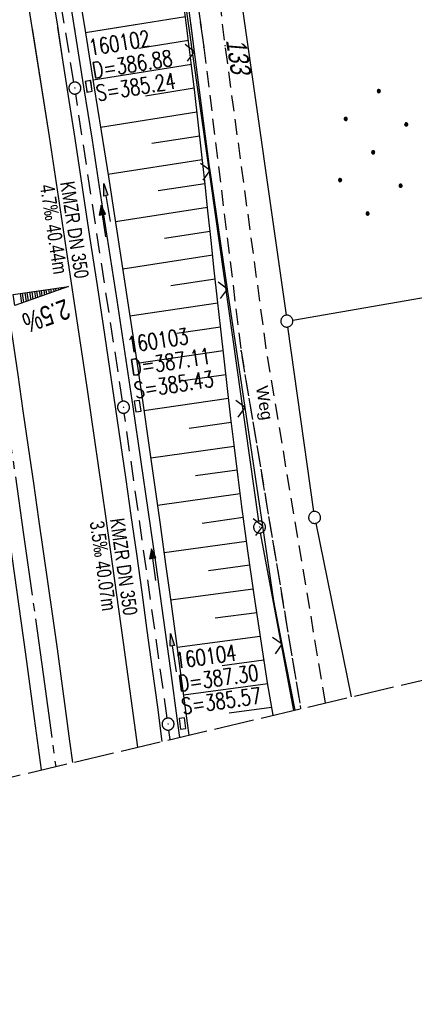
# Model space of a CAD drawing. Extents: x 510974 to 511465, y 465323 to 466289.
# Tile 4 of 43: x 511308 to 511357, y 465323 to 465446. Entities that reach past the tile are written whole.
import ezdxf

# ---------------------------------------------------------------- set-up
doc = ezdxf.new("R2010")
doc.units = 0
doc.header["$LTSCALE"] = 10
doc.header["$MEASUREMENT"] = 0
for name, pattern in [('ACHSE', [5.5, 4, -0.5, 0.5, -0.5]), ('AUSGEZOGEN', [0]), ('LT00', [0]), ('LT11', [0.3, 0.2, -0.1]), ('LT14', [0.6, 0.5, -0.1]), ('STRICHLINIE2', [0.375, 0.25, -0.125])]:
    doc.linetypes.add(name, pattern=pattern)
doc.layers.get('0').update_dxf_attribs({"linetype": 'LT00'})
for name, color, linetype in [('--EK_FBR', 1, 'LT00'), ('--EK_Halt-Pfeil', 4, 'LT00'), ('--EK_Haltung', 7, 'STRICHLINIE2'), ('--EK_Haltung-Text', 140, 'LT00'), ('--EK_Schacht-Text', 5, 'LT00'), ('--EL_DFK_AB_L', 21, 'LT00'), ('--EL_DFK_AB_P', 7, 'LT00'), ('--EL_Halt-Pfeil', 4, 'LT00'), ('--EL_Haltung', 182, 'STRICHLINIE2'), ('--EL_Haltung-Text', 182, 'LT00'), ('-AX-093', 35, 'ACHSE'), ('-QUE-20O', 11, 'LT00'), ('DFK_AB_L', 21, 'LT00'), ('DFK_AB_P', 7, 'LT00'), ('DFK_FLUR_NR', 250, 'LT00'), ('DFK_GZPKT', 250, 'LT00'), ('DFK_KATASTER', 250, 'LT00'), ('DFK_NUTZUNG', 250, 'LT00'), ('FELDWEG_TEXT', 1, 'Continuous'), ('PFEIL', 140, 'AUSGEZOGEN'), ('V102_AFBR_BAB', 250, 'LT00'), ('V102_BOESCH', 250, 'LT00'), ('V102_BOSCHUNG', 250, 'LT00'), ('V102_FELDWEG', 250, 'LT11'), ('V102_GRABEN', 250, 'LT00'), ('V102_KA_PRUF', 182, 'LT00'), ('V102_LD_MARK', 250, 'LT00'), ('V102_SINKK', 182, 'LT00'), ('V102_ZAUN', 40, 'LT00'), ('V103_AFBR_BAB', 250, 'LT00'), ('V103_BOESCH', 250, 'LT00'), ('V103_BOSCHUNG', 250, 'LT00'), ('V103_FELDWEG', 250, 'LT11'), ('V103_GRABEN', 250, 'LT00'), ('V103_KA_PRUF', 182, 'LT00'), ('V103_LD_MARK', 250, 'LT00'), ('V103_SINKK', 182, 'LT00'), ('V103_ZAUN', 40, 'LT00')]:
    doc.layers.add(name, color=color, linetype=linetype)
doc.layers.add('-BLATT_102-RAND', color=7, linetype='LT14', plot=False)
doc.styles.add('Beschrift', font='ARIAL.TTF')
doc.styles.add('Haltungsbeschriftung', font='ARIAL.TTF', dxfattribs={"width": 0.75})
doc.styles.add('schachtbeschriftung', font='romans.shx', dxfattribs={"width": 0.75, "height": 2})
doc.styles.get("Standard").update_dxf_attribs({"font": 'ARIAL.TTF'})

# ---------------------------------------------------------------- blocks, each defined once
blk = doc.blocks.new('SYMB7010')
at = {"color": 0, "linetype": 'ByBlock'}
for points in [[(-0.031408, 0.499213), (-0.093728, 0.49134), (-0.15457, 0.475719), (-0.212975, 0.452595), (-0.268021, 0.422333), (-0.31884, 0.385411), (-0.36463, 0.342411), (-0.40467, 0.29401), (-0.438329, 0.240973), (-0.465074, 0.184136), (-0.484486, 0.124395), (-0.496256, 0.062692), (-0.5002, 0)], [(-0.5002, 0), (-0.496256, -0.062692), (-0.484486, -0.124395), (-0.465075, -0.184136), (-0.438329, -0.240973), (-0.404671, -0.29401), (-0.36463, -0.342411), (-0.31884, -0.385411), (-0.268021, -0.422333), (-0.212975, -0.452595), (-0.154571, -0.475719), (-0.093728, -0.49134), (-0.031408, -0.499213), (0.031408, -0.499213)], [(0.5002, 0), (0.496256, 0.062692), (0.484485, 0.124395), (0.465074, 0.184136), (0.438329, 0.240973), (0.40467, 0.29401), (0.36463, 0.342411), (0.31884, 0.385411), (0.268021, 0.422333), (0.212975, 0.452595), (0.15457, 0.475719), (0.093728, 0.49134), (0.031408, 0.499213), (-0.031408, 0.499213)], [(0.031408, -0.499213), (0.093728, -0.491341), (0.15457, -0.475719), (0.212975, -0.452595), (0.268021, -0.422333), (0.31884, -0.385411), (0.36463, -0.342411), (0.404671, -0.294011), (0.438329, -0.240974), (0.465075, -0.184136), (0.484486, -0.124395), (0.496256, -0.062692), (0.500201, 0)]]:
    blk.add_lwpolyline(points, dxfattribs=at)
blk = doc.blocks.new('SYMB0003')
at = {"color": 0, "linetype": 'ByBlock'}
for p, q in [((-0.015712, 0), (0.010166, 0.012015)), ((0, -0.021257), (-0.015712, 0)), ((0.010166, 0.012015), (0, -0.021257))]:
    blk.add_line(p, q, dxfattribs=at)
for points in [[(-0.031395, 0.499013), (-0.093691, 0.491144), (-0.154509, 0.475528), (-0.21289, 0.452414), (-0.267913, 0.422164), (-0.318712, 0.385257), (-0.364484, 0.342274), (-0.404509, 0.293893), (-0.438154, 0.240877), (-0.464888, 0.184062), (-0.484292, 0.124345), (-0.496058, 0.062667), (-0.5, 0)], [(-0.5, 0), (-0.496058, -0.062667), (-0.484292, -0.124345), (-0.464888, -0.184062), (-0.438154, -0.240877), (-0.404509, -0.293893), (-0.364485, -0.342274), (-0.318712, -0.385257), (-0.267914, -0.422164), (-0.21289, -0.452414), (-0.154509, -0.475529), (-0.093691, -0.491144), (-0.031395, -0.499014), (0.031395, -0.499014)], [(0.5, 0), (0.496057, 0.062667), (0.484292, 0.124345), (0.464888, 0.184062), (0.438153, 0.240877), (0.404509, 0.293893), (0.364484, 0.342274), (0.318712, 0.385257), (0.267913, 0.422164), (0.21289, 0.452414), (0.154509, 0.475528), (0.093691, 0.491144), (0.031395, 0.499013), (-0.031395, 0.499013)], [(0.031395, -0.499014), (0.093691, -0.491144), (0.154509, -0.475529), (0.21289, -0.452414), (0.267914, -0.422164), (0.318712, -0.385257), (0.364485, -0.342274), (0.404509, -0.293893), (0.438154, -0.240877), (0.464889, -0.184062), (0.484292, -0.124345), (0.496058, -0.062667), (0.5, 0)]]:
    blk.add_lwpolyline(points, dxfattribs=at)
blk = doc.blocks.new('Ackerland7')
at = {"layer": 'DFK_NUTZUNG', "color": 0, "linetype": 'ByBlock'}
for p, q in [((-4, 3.93), (-4, 3.67)), ((-3.95, 3.63), (-3.95, 3.97)), ((-3.9, 3.99), (-3.9, 3.61)), ((-3.85, 3.6), (-3.85, 4)), ((-3.8, 3.99), (-3.8, 3.61)), ((-3.75, 3.63), (-3.75, 3.97)), ((-3.7, 3.93), (-3.7, 3.67)), ((-3.65, 3.8), (-3.65, 3.8)), ((3.7, 3.93), (3.7, 3.67)), ((3.75, 3.63), (3.75, 3.97)), ((3.8, 3.99), (3.8, 3.61)), ((3.85, 3.6), (3.85, 4)), ((3.9, 3.99), (3.9, 3.61)), ((3.95, 3.63), (3.95, 3.97)), ((4, 3.93), (4, 3.67)), ((4.05, 3.8), (4.05, 3.8)), ((-7.85, 0.13), (-7.85, -0.13)), ((-7.8, -0.17), (-7.8, 0.17)), ((-7.75, 0.19), (-7.75, -0.19)), ((-7.7, -0.2), (-7.7, 0.2)), ((-7.65, 0.19), (-7.65, -0.19)), ((-7.6, -0.17), (-7.6, 0.17)), ((-7.55, 0.13), (-7.55, -0.13)), ((-7.5, 0), (-7.5, 0)), ((-0.15, 0.13), (-0.15, -0.13)), ((-0.1, -0.17), (-0.1, 0.17)), ((-0.05, 0.19), (-0.05, -0.19)), ((0, -0.2), (0, 0.2)), ((0.05, 0.19), (0.05, -0.19)), ((0.1, -0.17), (0.1, 0.17)), ((0.15, 0.13), (0.15, -0.13)), ((0.2, 0), (0.2, 0)), ((7.55, 0.13), (7.55, -0.13)), ((7.6, -0.17), (7.6, 0.17)), ((7.65, 0.19), (7.65, -0.19)), ((7.7, -0.2), (7.7, 0.2)), ((7.75, 0.19), (7.75, -0.19)), ((7.8, -0.17), (7.8, 0.17)), ((7.85, 0.13), (7.85, -0.13)), ((7.9, 0), (7.9, 0)), ((-4, -3.67), (-4, -3.93)), ((-3.95, -3.97), (-3.95, -3.63)), ((-3.9, -3.61), (-3.9, -3.99)), ((-3.85, -4), (-3.85, -3.6)), ((-3.8, -3.61), (-3.8, -3.99)), ((-3.75, -3.97), (-3.75, -3.63)), ((-3.7, -3.67), (-3.7, -3.93)), ((3.7, -3.67), (3.7, -3.93)), ((3.75, -3.97), (3.75, -3.63)), ((3.8, -3.61), (3.8, -3.99)), ((3.85, -4), (3.85, -3.6)), ((3.9, -3.61), (3.9, -3.99)), ((3.95, -3.97), (3.95, -3.63)), ((4, -3.67), (4, -3.93)), ((-3.65, -3.8), (-3.65, -3.8)), ((4.05, -3.8), (4.05, -3.8))]:
    blk.add_line(p, q, dxfattribs=at)
for points in [[(-3.65, 3.8), (-3.67, 3.89), (-3.73, 3.96), (-3.81, 3.99), (-3.89, 3.99), (-3.97, 3.96), (-4.03, 3.89), (-4.05, 3.8), (-4.03, 3.71), (-3.97, 3.64), (-3.89, 3.6), (-3.81, 3.6), (-3.73, 3.64), (-3.67, 3.71), (-3.65, 3.8)], [(4.05, 3.8), (4.03, 3.89), (3.97, 3.96), (3.89, 3.99), (3.81, 3.99), (3.73, 3.96), (3.67, 3.89), (3.65, 3.8), (3.67, 3.71), (3.73, 3.64), (3.81, 3.61), (3.89, 3.61), (3.97, 3.64), (4.03, 3.71), (4.05, 3.8)], [(-7.5, 0), (-7.52, 0.09), (-7.58, 0.16), (-7.66, 0.19), (-7.74, 0.19), (-7.82, 0.16), (-7.88, 0.09), (-7.9, 0)], [(0.2, 0), (0.18, 0.09), (0.12, 0.16), (0.04, 0.19), (-0.04, 0.19), (-0.12, 0.16), (-0.18, 0.09), (-0.2, 0)], [(-0.2, 0), (-0.18, -0.09), (-0.12, -0.16), (-0.04, -0.19), (0.04, -0.19), (0.12, -0.16), (0.18, -0.09), (0.2, 0)], [(7.9, 0), (7.88, 0.09), (7.82, 0.16), (7.74, 0.19), (7.66, 0.19), (7.58, 0.16), (7.52, 0.09), (7.5, 0)], [(7.5, 0), (7.52, -0.09), (7.58, -0.16), (7.66, -0.19), (7.74, -0.19), (7.82, -0.16), (7.88, -0.09), (7.9, 0)], [(-7.9, 0), (-7.88, -0.09), (-7.82, -0.16), (-7.74, -0.19), (-7.66, -0.19), (-7.58, -0.16), (-7.52, -0.09), (-7.5, 0)], [(-3.65, -3.8), (-3.67, -3.71), (-3.73, -3.64), (-3.81, -3.61), (-3.89, -3.61), (-3.97, -3.64), (-4.03, -3.71), (-4.05, -3.8), (-4.03, -3.89), (-3.97, -3.96), (-3.89, -3.99), (-3.81, -3.99), (-3.73, -3.96), (-3.67, -3.89), (-3.65, -3.8)], [(4.05, -3.8), (4.03, -3.71), (3.97, -3.64), (3.89, -3.61), (3.81, -3.61), (3.73, -3.64), (3.67, -3.71), (3.65, -3.8), (3.67, -3.89), (3.73, -3.96), (3.81, -3.99), (3.89, -3.99), (3.97, -3.96), (4.03, -3.89), (4.05, -3.8)]]:
    blk.add_lwpolyline(points, dxfattribs=at)
blk = doc.blocks.new('Pfreil3')
at = {"layer": 'PFEIL'}
blk.add_hatch(color=256, dxfattribs=at).paths.add_polyline_path([(-1.55, 0.27), (-1.55, -0.27), (0, 0)])
for p, q in [((-1.55, 0), (-4.83, 0)), ((-1.55, -0.27), (-1.55, 0.27)), ((-1.55, 0.27), (0, 0)), ((0, 0), (-1.55, -0.27))]:
    blk.add_line(p, q, dxfattribs=at)
blk = doc.blocks.new('SYMB0011')
at = {"color": 0, "linetype": 'ByBlock'}
for p, q in [((0.5, 0), (-0.5, 0)), ((0, 0.5), (0, -0.5))]:
    blk.add_line(p, q, dxfattribs=at)
blk = doc.blocks.new('SYMB0024')
at = {"color": 0, "linetype": 'ByBlock'}
for p, q in [((-0.5, 0.5), (0, 0)), ((0, 0), (0.5, 0.5))]:
    blk.add_line(p, q, dxfattribs=at)
blk = doc.blocks.new('SYMB0652')
at = {"color": 0, "linetype": 'ByBlock'}
blk.add_lwpolyline([(-0.15, -0.075), (0.15, -0.075), (0.15, 0.075), (-0.15, 0.075), (-0.15, -0.075)], dxfattribs=at)
blk = doc.blocks.new('SYMB0070')
at = {"color": 0, "linetype": 'ByBlock'}
for p, q in [((-0.5, 0), (0.2, 0)), ((0.5, 0), (0.2, 0.1)), ((0.2, 0.1), (0.2, 0)), ((0.468, 0), (0.21, 0.086)), ((0.21, 0.086), (0.21, -0.086)), ((0.21, -0.086), (0.468, 0)), ((0.22, -0.072), (0.437, 0)), ((0.23, -0.058), (0.405, 0)), ((0.24, -0.045), (0.374, 0)), ((0.342, 0), (0.25, 0.031)), ((0.25, 0.031), (0.25, -0.031)), ((0.25, -0.031), (0.342, 0)), ((0.26, -0.017), (0.31, 0)), ((0.27, -0.003), (0.279, 0))]:
    blk.add_line(p, q, dxfattribs=at)
for points in [[(0.2, 0), (0.2, -0.1), (0.5, 0)], [(0.437, 0), (0.22, 0.072), (0.22, -0.072)], [(0.405, 0), (0.23, 0.058), (0.23, -0.058)], [(0.374, 0), (0.24, 0.045), (0.24, -0.045)], [(0.31, 0), (0.26, 0.017), (0.26, -0.017)], [(0.279, 0), (0.27, 0.003), (0.27, -0.003)]]:
    blk.add_lwpolyline(points, dxfattribs=at)

msp = doc.modelspace()

# ---------------------------------------------------------------- linework, layer by layer
at = {"layer": '--EK_FBR'}
for points in [[(511310.45, 465352.06), (511309.58, 465358.52), (511308.48, 465366.58), (511307.36, 465374.64), (511306.23, 465382.69), (511304.59, 465394.09), (511302.92, 465405.49), (511302.03, 465411.48), (511301.13, 465417.48), (511300.22, 465423.48), (511299.3, 465429.47), (511298.07, 465437.31), (511296.83, 465445.15), (511295.56, 465452.98), (511294.23, 465461.13), (511292.87, 465469.27), (511291.49, 465477.42), (511290.69, 465482.05), (511289.89, 465486.69), (511289.09, 465491.32), (511288.28, 465495.96), (511287.46, 465500.59), (511286.45, 465506.34), (511285.44, 465512.09)], [(511311.63, 465450.3), (511312.39, 465445.52), (511313.13, 465440.73), (511313.87, 465435.94), (511314.61, 465431.15), (511315.54, 465425.01), (511316.47, 465418.88), (511317.4, 465412.74), (511318.32, 465406.6), (511318.99, 465402.06), (511319.67, 465397.53), (511320.33, 465392.99), (511320.99, 465388.45), (511321.64, 465383.92), (511322.32, 465379.12), (511322.99, 465374.32), (511323.65, 465369.52), (511324.3, 465364.71), (511324.95, 465359.91), (511325.52, 465355.62)], [(511300.15, 465448.97), (511300.9, 465444.25), (511301.63, 465439.54), (511302.37, 465434.82), (511303.11, 465430.1), (511303.73, 465426.09), (511304.35, 465422.09), (511304.97, 465418.08), (511305.59, 465414.08), (511306.2, 465410.07), (511306.8, 465406.07), (511307.47, 465401.55), (511308.13, 465397.03), (511308.79, 465392.51), (511309.44, 465387.99), (511310.09, 465383.47), (511310.67, 465379.42), (511311.25, 465375.36), (511311.83, 465371.31), (511312.4, 465367.25), (511312.96, 465363.2), (511313.51, 465359.14), (511313.97, 465355.69), (511314.32, 465352.98)], [(511310.45, 465352.06), (511309.58, 465358.52), (511308.48, 465366.58), (511307.36, 465374.64), (511306.23, 465382.69), (511304.59, 465394.09), (511302.92, 465405.49), (511302.03, 465411.48), (511301.13, 465417.48), (511300.22, 465423.48), (511299.3, 465429.47), (511298.07, 465437.31), (511296.94, 465444.43)], [(511300.84, 465444.59), (511300.9, 465444.25), (511301.63, 465439.54), (511302.37, 465434.82), (511303.11, 465430.1), (511303.73, 465426.09), (511304.35, 465422.09), (511304.97, 465418.08), (511305.59, 465414.08), (511306.2, 465410.07), (511306.8, 465406.07), (511307.47, 465401.55), (511308.13, 465397.03), (511308.79, 465392.51), (511309.44, 465387.99), (511310.09, 465383.47), (511310.67, 465379.42), (511311.25, 465375.36), (511311.83, 465371.31), (511312.4, 465367.25), (511312.96, 465363.2), (511313.51, 465359.14), (511313.97, 465355.69), (511314.32, 465352.98)], [(511312.46, 465445.05), (511313.13, 465440.73), (511313.87, 465435.94), (511314.61, 465431.15), (511315.54, 465425.01), (511316.47, 465418.88), (511317.4, 465412.74), (511318.32, 465406.6), (511318.99, 465402.06), (511319.67, 465397.53), (511320.33, 465392.99), (511320.99, 465388.45), (511321.64, 465383.92), (511322.32, 465379.12), (511322.99, 465374.32), (511323.65, 465369.52), (511324.3, 465364.71), (511324.95, 465359.91), (511325.52, 465355.62)]]:
    msp.add_lwpolyline(points, dxfattribs=at)
at = {"layer": '--EK_Haltung'}
for p, q in [((511314.5, 465438.22), (511308.26, 465476.36)), ((511320.59, 465398.24), (511314.73, 465436.74)), ((511326.19, 465358.56), (511320.81, 465396.75)), ((511326.54, 465355.86), (511326.39, 465357.07))]:
    msp.add_line(p, q, dxfattribs=at)
at = {"layer": '--EL_DFK_AB_L'}
for p, q in [((511318.43, 465518.85), (511337.63, 465383.23)), ((511342.03, 465359.52), (511337.88, 465381.75))]:
    msp.add_line(p, q, dxfattribs=at)
at = {"layer": '--EL_Haltung'}
for p, q in [((511314.5, 465438.22), (511308.26, 465476.36)), ((511320.59, 465398.24), (511314.73, 465436.74)), ((511326.19, 465358.56), (511320.81, 465396.75)), ((511326.54, 465355.86), (511326.39, 465357.07))]:
    msp.add_line(p, q, dxfattribs=at)
at = {"layer": '-AX-093', "ltscale": 0.2}
msp.add_lwpolyline([(511256.78, 465669.74), (511260.5, 465652.15), (511264.17, 465634.55), (511267.76, 465616.93), (511271.28, 465599.3), (511274.73, 465581.66), (511275.65, 465576.92), (511279, 465559.25), (511282.27, 465541.58), (511285.46, 465523.88), (511288.58, 465506.18), (511291.61, 465488.46), (511294.57, 465470.73), (511297.45, 465452.98), (511300.25, 465435.22), (511302.97, 465417.45), (511305.61, 465399.67), (511308.17, 465381.87), (511310.65, 465364.07), (511312.22, 465352.48)], dxfattribs=at)
at = {"layer": '-BLATT_102-RAND'}
msp.add_lwpolyline([(510973.58, 466222.96), (511186.13, 465322.71), (511465.45, 465388.66), (511252.9, 466288.91), (510973.58, 466222.96)], dxfattribs=at)
at = {"layer": '-QUE-20O'}
for p, q in [((511308.37, 465411.83), (511308.53, 465410.74)), ((511308.81, 465410.84), (511308.67, 465411.87)), ((511308.96, 465411.91), (511309.1, 465410.94)), ((511309.39, 465411.04), (511309.26, 465411.95)), ((511309.56, 465412), (511309.68, 465411.14)), ((511309.97, 465411.25), (511309.85, 465412.04)), ((511310.15, 465412.08), (511310.26, 465411.35)), ((511310.54, 465411.45), (511310.45, 465412.13)), ((511310.74, 465412.17), (511310.83, 465411.55)), ((511311.12, 465411.66), (511311.04, 465412.21)), ((511311.34, 465412.25), (511311.41, 465411.76)), ((511311.7, 465411.86), (511311.63, 465412.3)), ((511311.93, 465412.34), (511311.99, 465411.96)), ((511312.27, 465412.06), (511312.23, 465412.38)), ((511312.53, 465412.43), (511312.56, 465412.17)), ((511312.85, 465412.27), (511312.82, 465412.47)), ((511313.12, 465412.51), (511313.14, 465412.37)), ((511313.43, 465412.47), (511313.42, 465412.55)), ((511313.71, 465412.6), (511313.72, 465412.58)), ((511307.77, 465411.74), (511307.95, 465410.53)), ((511308.24, 465410.63), (511308.07, 465411.78))]:
    msp.add_line(p, q, dxfattribs=at)
msp.add_lwpolyline([(511307.1, 465410.23), (511306.9, 465411.61), (511313.82, 465412.61), (511307.1, 465410.23)], dxfattribs=at)
at = {"layer": 'DFK_AB_L'}
for p, q in [((511318.43, 465518.85), (511337.63, 465383.23)), ((511342.03, 465359.52), (511337.88, 465381.75))]:
    msp.add_line(p, q, dxfattribs=at)
at = {"layer": 'DFK_KATASTER'}
for p, q in [((511332.41, 465470.05), (511341.06, 465409.03)), ((511341.9, 465408.42), (511456.14, 465428.06)), ((511344.53, 465384.44), (511341.27, 465407.55)), ((511344.79, 465382.97), (511349.23, 465361.22))]:
    msp.add_line(p, q, dxfattribs=at)
at = {"layer": 'V102_AFBR_BAB'}
for points in [[(511310.45, 465352.06), (511309.58, 465358.52), (511308.48, 465366.58), (511307.36, 465374.64), (511306.23, 465382.69), (511304.59, 465394.09), (511302.92, 465405.49), (511302.03, 465411.48), (511301.13, 465417.48), (511300.22, 465423.48), (511299.3, 465429.47), (511298.07, 465437.31), (511296.83, 465445.15), (511295.56, 465452.98), (511294.23, 465461.13), (511292.87, 465469.27), (511291.49, 465477.42), (511290.69, 465482.05), (511289.89, 465486.69), (511289.09, 465491.32), (511288.28, 465495.96), (511287.46, 465500.59), (511286.45, 465506.34), (511285.44, 465512.09)], [(511311.63, 465450.3), (511312.39, 465445.52), (511313.13, 465440.73), (511313.87, 465435.94), (511314.61, 465431.15), (511315.54, 465425.01), (511316.47, 465418.88), (511317.4, 465412.74), (511318.32, 465406.6), (511318.99, 465402.06), (511319.67, 465397.53), (511320.33, 465392.99), (511320.99, 465388.45), (511321.64, 465383.92), (511322.32, 465379.12), (511322.99, 465374.32), (511323.65, 465369.52), (511324.3, 465364.71), (511324.95, 465359.91), (511325.52, 465355.62)], [(511300.15, 465448.97), (511300.9, 465444.25), (511301.63, 465439.54), (511302.37, 465434.82), (511303.11, 465430.1), (511303.73, 465426.09), (511304.35, 465422.09), (511304.97, 465418.08), (511305.59, 465414.08), (511306.2, 465410.07), (511306.8, 465406.07), (511307.47, 465401.55), (511308.13, 465397.03), (511308.79, 465392.51), (511309.44, 465387.99), (511310.09, 465383.47), (511310.67, 465379.42), (511311.25, 465375.36), (511311.83, 465371.31), (511312.4, 465367.25), (511312.96, 465363.2), (511313.51, 465359.14), (511313.97, 465355.69), (511314.32, 465352.98)]]:
    msp.add_lwpolyline(points, dxfattribs=at)
at = {"layer": 'V102_BOESCH'}
msp.add_lwpolyline([(511339.43, 465358.91), (511338.76, 465362.97), (511337.89, 465368.48), (511337.06, 465374), (511336.27, 465379.52), (511335.52, 465385.05), (511335.05, 465388.75), (511334.59, 465392.45), (511334.15, 465396.15), (511333.72, 465399.86), (511333.3, 465403.56), (511332.89, 465407.27), (511332.48, 465410.97), (511332.08, 465414.68), (511331.68, 465418.39), (511331.28, 465422.1), (511330.88, 465425.81), (511330.47, 465429.51), (511330.05, 465433.22), (511329.63, 465436.92), (511329.19, 465440.63), (511328.74, 465444.33), (511328.18, 465448.71)], dxfattribs=at)
at = {"layer": 'V102_BOSCHUNG'}
for p, q in [((511315.95, 465444.42), (511328.47, 465446.45)), ((511322.63, 465442.47), (511328.84, 465443.47)), ((511316.9, 465438.5), (511329.21, 465440.49)), ((511323.46, 465436.52), (511329.56, 465437.5)), ((511317.84, 465432.6), (511329.91, 465434.5)), ((511324.27, 465430.58), (511330.25, 465431.51)), ((511318.77, 465426.68), (511330.58, 465428.52)), ((511325.07, 465424.63), (511330.91, 465425.54)), ((511319.7, 465420.76), (511331.23, 465422.55)), ((511325.85, 465418.68), (511331.55, 465419.57)), ((511320.61, 465414.84), (511331.88, 465416.57)), ((511326.63, 465412.73), (511332.2, 465413.57)), ((511321.51, 465408.93), (511332.53, 465410.57)), ((511327.4, 465406.78), (511332.85, 465407.59)), ((511322.39, 465403), (511333.18, 465404.6)), ((511328.17, 465400.83), (511333.52, 465401.62)), ((511323.27, 465397.07), (511333.86, 465398.63)), ((511328.95, 465394.88), (511334.21, 465395.63)), ((511324.12, 465391.16), (511334.57, 465392.64)), ((511329.74, 465388.93), (511334.93, 465389.66)), ((511324.96, 465385.22), (511335.31, 465386.69)), ((511330.54, 465382.98), (511335.7, 465383.71)), ((511325.79, 465379.29), (511336.11, 465380.73)), ((511331.36, 465377.04), (511336.52, 465377.74)), ((511326.6, 465373.37), (511336.95, 465374.76)), ((511332.2, 465371.1), (511337.39, 465371.79)), ((511327.41, 465367.43), (511337.84, 465368.83)), ((511333.06, 465365.16), (511338.3, 465365.86)), ((511328.21, 465361.48), (511338.77, 465362.9)), ((511333.93, 465359.22), (511339.26, 465359.94))]:
    msp.add_line(p, q, dxfattribs=at)
at = {"layer": 'V102_FELDWEG', "flags": 128}
for points in [[(511263.37, 466244.57), (511263.65, 466241.52), (511264.31, 466234.37), (511264.96, 466227.23), (511265.61, 466220.08), (511266.36, 466211.65), (511267.11, 466203.22), (511267.85, 466194.79), (511268.58, 466186.36), (511269.31, 466177.93), (511269.82, 466172), (511270.34, 466166.07), (511270.85, 466160.14), (511271.36, 466154.21), (511271.88, 466148.28), (511272.4, 466142.35), (511272.92, 466136.42), (511273.32, 466132.02), (511273.72, 466127.62), (511274.12, 466123.22), (511274.51, 466118.81), (511274.91, 466114.41), (511275.29, 466110), (511275.68, 466105.6), (511276.05, 466101.2), (511276.41, 466096.79), (511276.76, 466092.38), (511277.07, 466088.35), (511277.36, 466084.31), (511277.65, 466080.27), (511277.93, 466076.23), (511278.21, 466072.19), (511278.48, 466068.15), (511278.75, 466064.11), (511279.02, 466060.07), (511279.29, 466056.03), (511279.56, 466051.99), (511279.93, 466046.56), (511280.31, 466041.14), (511280.69, 466035.71), (511281.08, 466030.29), (511281.47, 466024.86), (511281.85, 466019.44), (511282.24, 466014.01), (511282.62, 466008.59), (511282.9, 466004.49), (511283.19, 466000.39), (511283.47, 465996.29), (511283.76, 465992.19), (511284.05, 465988.09), (511284.34, 465983.99), (511284.65, 465979.89), (511284.96, 465975.79), (511285.28, 465971.69), (511285.61, 465967.6), (511285.94, 465963.59), (511286.29, 465959.58), (511286.65, 465955.58), (511287.01, 465951.57), (511287.38, 465947.56), (511287.75, 465943.56), (511288.12, 465939.55), (511288.48, 465935.55), (511288.85, 465931.54), (511289.21, 465927.53), (511289.56, 465923.53), (511289.9, 465919.52), (511290.16, 465916.33), (511290.42, 465913.14), (511290.68, 465909.95), (511290.93, 465906.76), (511291.19, 465903.57), (511291.46, 465900.38), (511291.73, 465897.19), (511292.02, 465894), (511292.32, 465890.82), (511292.57, 465888.22), (511292.84, 465885.61), (511293.11, 465883.01), (511293.38, 465880.41), (511293.65, 465877.81), (511293.93, 465875.21), (511294.2, 465872.61), (511294.46, 465870.01), (511294.72, 465867.41), (511294.96, 465864.81), (511295.24, 465861.6), (511295.51, 465858.4), (511295.76, 465855.19), (511295.99, 465851.98), (511296.21, 465848.77), (511296.43, 465845.57), (511296.63, 465842.36), (511296.83, 465839.15), (511297.15, 465833.89), (511297.46, 465828.63), (511297.77, 465823.38), (511298.07, 465818.12), (511298.36, 465812.86), (511298.66, 465807.61), (511298.95, 465802.35), (511298.68, 465798.8), (511298.32, 465795.25), (511297.89, 465791.72), (511297.37, 465788.2), (511296.76, 465784.69), (511296.08, 465781.19), (511295.31, 465777.71), (511294.46, 465774.25), (511293.53, 465770.81), (511292.52, 465767.4), (511291.43, 465764.01), (511290.27, 465760.64), (511289.89, 465759.33), (511289.52, 465758.02), (511289.16, 465756.71), (511288.81, 465755.4), (511288.48, 465754.08), (511288.17, 465752.76), (511287.88, 465751.44), (511287.63, 465750.11), (511287.36, 465748.47), (511287.14, 465746.83), (511286.96, 465745.19), (511286.81, 465743.53), (511286.7, 465741.88), (511286.61, 465740.22), (511286.54, 465738.56), (511286.49, 465736.89), (511286.45, 465735.23), (511286.41, 465732.85), (511286.38, 465730.48), (511286.37, 465728.1), (511286.38, 465725.73), (511286.41, 465723.36), (511286.47, 465720.99), (511286.55, 465718.62), (511286.67, 465716.17), (511286.81, 465713.73), (511286.98, 465711.29), (511287.17, 465708.85), (511287.39, 465706.41), (511287.62, 465703.97), (511287.87, 465701.53), (511288.26, 465698.01), (511288.68, 465694.49), (511289.12, 465690.98), (511289.58, 465687.46), (511290.07, 465683.95), (511290.57, 465680.45), (511291.09, 465676.94), (511291.63, 465673.44), (511292.17, 465669.94), (511292.73, 465666.44), (511293.29, 465662.94), (511293.86, 465659.44), (511294.66, 465654.59), (511295.46, 465649.73), (511296.27, 465644.88), (511297.1, 465640.03), (511297.93, 465635.18), (511298.78, 465630.34), (511299.64, 465625.49), (511300.52, 465620.66), (511301.42, 465615.82), (511302.2, 465611.69), (511303, 465607.56), (511303.8, 465603.43), (511304.62, 465599.3), (511305.44, 465595.17), (511306.26, 465591.05), (511307.09, 465586.92), (511307.91, 465582.8), (511308.74, 465578.67), (511309.41, 465575.33), (511310.07, 465571.99), (511310.72, 465568.64), (511311.37, 465565.29), (511312, 465561.94), (511312.62, 465558.59), (511313.22, 465555.24), (511313.81, 465551.88), (511314.37, 465548.52), (511314.82, 465545.77), (511315.25, 465543.02), (511315.68, 465540.26), (511316.09, 465537.51), (511316.51, 465534.75), (511316.92, 465532), (511317.33, 465529.24), (511317.75, 465526.48), (511318.18, 465523.73), (511318.67, 465520.62), (511319.17, 465517.51), (511319.68, 465514.41), (511320.2, 465511.3), (511320.72, 465508.2), (511321.24, 465505.09), (511321.77, 465501.99), (511322.29, 465498.88), (511322.81, 465495.78), (511323.32, 465492.67), (511324.05, 465488.13), (511324.77, 465483.58), (511325.48, 465479.03), (511326.17, 465474.47), (511326.85, 465469.92), (511327.52, 465465.36), (511328.18, 465460.8), (511328.84, 465456.24), (511329.49, 465451.68), (511330.14, 465447.12), (511330.78, 465442.56)], [(511346, 465360.46), (511338.58, 465404.86), (511333.45, 465442.77), (511330.72, 465465.45), (511330.65, 465466.36), (511330.68, 465467.28), (511330.79, 465468.2), (511330.99, 465469.11), (511331.27, 465470), (511331.63, 465470.86), (511332.07, 465471.68), (511332.62, 465472.52), (511333.26, 465473.29), (511333.96, 465474.01), (511334.72, 465474.65), (511335.54, 465475.23), (511336.4, 465475.72), (511337.13, 465476.07), (511337.89, 465476.38), (511338.65, 465476.65), (511339.43, 465476.88), (511340.22, 465477.09), (511341.02, 465477.28), (511342.28, 465477.57), (511343.55, 465477.83), (511344.82, 465478.08), (511346.09, 465478.33)]]:
    msp.add_lwpolyline(points, dxfattribs=at)
at = {"layer": 'V102_FELDWEG'}
msp.add_lwpolyline([(511330.78, 465442.56), (511335.43, 465404.54), (511342.89, 465359.72)], dxfattribs=at)
at = {"layer": 'V102_GRABEN'}
for points in [[(511313.62, 465450.87), (511314.68, 465444.25), (511315.72, 465437.63), (511316.77, 465430.95), (511317.81, 465424.27), (511318.84, 465417.59), (511319.86, 465410.91), (511320.87, 465404.23), (511321.86, 465397.55), (511322.84, 465390.95), (511323.79, 465384.35), (511324.74, 465377.75), (511325.67, 465371.14), (511326.58, 465364.54), (511327.47, 465357.93), (511327.71, 465356.14)], [(511314.88, 465451.02), (511315.95, 465444.4), (511317.01, 465437.77), (511317.92, 465432.06), (511318.82, 465426.34), (511319.72, 465420.62), (511320.6, 465414.9), (511321.47, 465409.18), (511322.33, 465403.46), (511323.17, 465397.74), (511323.89, 465392.76), (511324.6, 465387.79), (511325.3, 465382.82), (511325.99, 465377.84), (511326.67, 465372.87), (511327.35, 465367.89), (511328.02, 465362.91), (511328.69, 465357.93), (511328.89, 465356.42)]]:
    msp.add_lwpolyline(points, dxfattribs=at)
at = {"layer": 'V102_LD_MARK'}
msp.add_lwpolyline([(511322.49, 465354.91), (511320.71, 465368.01), (511318.48, 465383.87), (511316.19, 465399.72), (511313.84, 465415.56), (511311.43, 465431.39), (511308.45, 465450.35), (511305.38, 465469.29), (511302.21, 465488.22), (511298.96, 465507.13), (511295.62, 465526.03), (511293.15, 465539.66), (511290.63, 465553.3), (511288.07, 465566.92), (511285.46, 465580.53), (511282.81, 465594.14), (511280.11, 465607.74), (511277.37, 465621.32), (511274.59, 465634.9), (511271.76, 465648.47), (511269.86, 465657.5), (511267.94, 465666.53), (511266, 465675.55)], dxfattribs=at)
at = {"layer": 'V102_ZAUN'}
for p, q in [((511329.62, 465442.01), (511327.7, 465456.89)), ((511333.75, 465412.3), (511331.55, 465427.14)), ((511335.95, 465397.46), (511333.75, 465412.3)), ((511338.15, 465382.62), (511335.95, 465397.46)), ((511342.2, 465359.56), (511340.59, 465367.83))]:
    msp.add_line(p, q, dxfattribs=at)
for points in [[(511331.55, 465427.14), (511331.47, 465427.63), (511329.62, 465442.01)], [(511340.59, 465367.83), (511339.53, 465373.26), (511338.15, 465382.62)]]:
    msp.add_lwpolyline(points, dxfattribs=at)
at = {"layer": 'V103_AFBR_BAB'}
for points in [[(511310.45, 465352.06), (511309.58, 465358.52), (511308.48, 465366.58), (511307.36, 465374.64), (511306.23, 465382.69), (511304.59, 465394.09), (511302.92, 465405.49), (511302.03, 465411.48), (511301.13, 465417.48), (511300.22, 465423.48), (511299.3, 465429.47), (511298.07, 465437.31), (511296.94, 465444.43)], [(511300.84, 465444.59), (511300.9, 465444.25), (511301.63, 465439.54), (511302.37, 465434.82), (511303.11, 465430.1), (511303.73, 465426.09), (511304.35, 465422.09), (511304.97, 465418.08), (511305.59, 465414.08), (511306.2, 465410.07), (511306.8, 465406.07), (511307.47, 465401.55), (511308.13, 465397.03), (511308.79, 465392.51), (511309.44, 465387.99), (511310.09, 465383.47), (511310.67, 465379.42), (511311.25, 465375.36), (511311.83, 465371.31), (511312.4, 465367.25), (511312.96, 465363.2), (511313.51, 465359.14), (511313.97, 465355.69), (511314.32, 465352.98)], [(511312.46, 465445.05), (511313.13, 465440.73), (511313.87, 465435.94), (511314.61, 465431.15), (511315.54, 465425.01), (511316.47, 465418.88), (511317.4, 465412.74), (511318.32, 465406.6), (511318.99, 465402.06), (511319.67, 465397.53), (511320.33, 465392.99), (511320.99, 465388.45), (511321.64, 465383.92), (511322.32, 465379.12), (511322.99, 465374.32), (511323.65, 465369.52), (511324.3, 465364.71), (511324.95, 465359.91), (511325.52, 465355.62)]]:
    msp.add_lwpolyline(points, dxfattribs=at)
at = {"layer": 'V103_BOESCH'}
msp.add_lwpolyline([(511339.43, 465358.91), (511338.76, 465362.97), (511337.89, 465368.48), (511337.06, 465374), (511336.27, 465379.52), (511335.52, 465385.05), (511335.05, 465388.75), (511334.59, 465392.45), (511334.15, 465396.15), (511333.72, 465399.86), (511333.3, 465403.56), (511332.89, 465407.27), (511332.48, 465410.97), (511332.08, 465414.68), (511331.68, 465418.39), (511331.28, 465422.1), (511330.88, 465425.81), (511330.47, 465429.51), (511330.05, 465433.22), (511329.63, 465436.92), (511329.19, 465440.63), (511328.74, 465444.33), (511328.57, 465445.68)], dxfattribs=at)
at = {"layer": 'V103_BOSCHUNG'}
for p, q in [((511315.95, 465444.42), (511322.16, 465445.43)), ((511322.63, 465442.47), (511328.84, 465443.47)), ((511316.9, 465438.5), (511329.21, 465440.49)), ((511323.46, 465436.52), (511329.56, 465437.5)), ((511317.84, 465432.6), (511329.91, 465434.5)), ((511324.27, 465430.58), (511330.25, 465431.51)), ((511318.77, 465426.68), (511330.58, 465428.52)), ((511325.07, 465424.63), (511330.91, 465425.54)), ((511319.7, 465420.76), (511331.23, 465422.55)), ((511325.85, 465418.68), (511331.55, 465419.57)), ((511320.61, 465414.84), (511331.88, 465416.57)), ((511326.63, 465412.73), (511332.2, 465413.57)), ((511321.51, 465408.93), (511332.53, 465410.57)), ((511327.4, 465406.78), (511332.85, 465407.59)), ((511322.39, 465403), (511333.18, 465404.6)), ((511328.17, 465400.83), (511333.52, 465401.62)), ((511323.27, 465397.07), (511333.86, 465398.63)), ((511328.95, 465394.88), (511334.21, 465395.63)), ((511324.12, 465391.16), (511334.57, 465392.64)), ((511329.74, 465388.93), (511334.93, 465389.66)), ((511324.96, 465385.22), (511335.31, 465386.69)), ((511330.54, 465382.98), (511335.7, 465383.71)), ((511325.79, 465379.29), (511336.11, 465380.73)), ((511331.36, 465377.04), (511336.52, 465377.74)), ((511326.6, 465373.37), (511336.95, 465374.76)), ((511332.2, 465371.1), (511337.39, 465371.79)), ((511327.41, 465367.43), (511337.84, 465368.83)), ((511333.06, 465365.16), (511338.3, 465365.86)), ((511328.21, 465361.48), (511338.77, 465362.9)), ((511333.93, 465359.22), (511339.26, 465359.94))]:
    msp.add_line(p, q, dxfattribs=at)
at = {"layer": 'V103_FELDWEG'}
msp.add_line((511330.33, 465445.75), (511330.78, 465442.56), dxfattribs=at)
at = {"layer": 'V103_FELDWEG', "flags": 128}
for points in [[(511346, 465360.46), (511338.58, 465404.86), (511333.45, 465442.77), (511333.07, 465445.86)], [(511330.78, 465442.56), (511335.43, 465404.54), (511342.89, 465359.72)]]:
    msp.add_lwpolyline(points, dxfattribs=at)
at = {"layer": 'V103_GRABEN'}
for points in [[(511314.54, 465445.13), (511314.68, 465444.25), (511315.72, 465437.63), (511316.77, 465430.95), (511317.81, 465424.27), (511318.84, 465417.59), (511319.86, 465410.91), (511320.87, 465404.23), (511321.86, 465397.55), (511322.84, 465390.95), (511323.79, 465384.35), (511324.74, 465377.75), (511325.67, 465371.14), (511326.58, 465364.54), (511327.47, 465357.93), (511327.71, 465356.14)], [(511315.83, 465445.18), (511315.95, 465444.4), (511317.01, 465437.77), (511317.92, 465432.06), (511318.82, 465426.34), (511319.72, 465420.62), (511320.6, 465414.9), (511321.47, 465409.18), (511322.33, 465403.46), (511323.17, 465397.74), (511323.89, 465392.76), (511324.6, 465387.79), (511325.3, 465382.82), (511325.99, 465377.84), (511326.67, 465372.87), (511327.35, 465367.89), (511328.02, 465362.91), (511328.69, 465357.93), (511328.89, 465356.42)]]:
    msp.add_lwpolyline(points, dxfattribs=at)
at = {"layer": 'V103_LD_MARK'}
msp.add_lwpolyline([(511322.49, 465354.91), (511320.71, 465368.01), (511318.48, 465383.87), (511316.19, 465399.72), (511313.84, 465415.56), (511311.43, 465431.39), (511309.3, 465444.92)], dxfattribs=at)
at = {"layer": 'V103_ZAUN'}
for p, q in [((511329.62, 465442.01), (511329.14, 465445.71)), ((511333.75, 465412.3), (511331.55, 465427.14)), ((511335.95, 465397.46), (511333.75, 465412.3)), ((511338.15, 465382.62), (511335.95, 465397.46)), ((511342.2, 465359.56), (511340.59, 465367.83))]:
    msp.add_line(p, q, dxfattribs=at)
for points in [[(511331.55, 465427.14), (511331.47, 465427.63), (511329.62, 465442.01)], [(511340.59, 465367.83), (511339.53, 465373.26), (511338.15, 465382.62)]]:
    msp.add_lwpolyline(points, dxfattribs=at)

# ---------------------------------------------------------------- block references
at = {"layer": '--EK_Halt-Pfeil', "yscale": 4, "zscale": 4}
for p, xscale, rotation in [((511318.2, 465420.84), 4.000000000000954, 98.65631000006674), ((511324.49, 465377.79), 4.000000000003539, 98.01013000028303)]:
    msp.add_blockref('SYMB0070', p, dxfattribs=dict(at, xscale=xscale, rotation=rotation))
at = {"layer": '--EL_DFK_AB_P', "xscale": 1.500000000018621, "yscale": 1.5, "zscale": 1.5, "rotation": 264.7377099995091}
msp.add_blockref('SYMB0003', (511337.74, 465382.49), dxfattribs=at)
at = {"layer": '--EL_Halt-Pfeil', "yscale": 4, "zscale": 4}
for p, xscale, rotation in [((511318.2, 465420.84), 4.000000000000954, 98.65631000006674), ((511324.49, 465377.79), 4.000000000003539, 98.01013000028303)]:
    msp.add_blockref('SYMB0070', p, dxfattribs=dict(at, xscale=xscale, rotation=rotation))
at = {"layer": 'DFK_AB_P', "xscale": 1.500000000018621, "yscale": 1.5, "zscale": 1.5, "rotation": 264.7377099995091}
msp.add_blockref('SYMB0003', (511337.74, 465382.49), dxfattribs=at)
at = {"layer": 'DFK_GZPKT', "xscale": 1.500000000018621, "yscale": 1.5, "zscale": 1.5, "rotation": 264.7377099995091}
for p in [(511341.16, 465408.29), (511344.64, 465383.7)]:
    msp.add_blockref('SYMB7010', p, dxfattribs=at)
at = {"layer": 'DFK_NUTZUNG', "rotation": 264.7376999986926}
msp.add_blockref('Ackerland7', (511351.97, 465429.43), dxfattribs=at)
at = {"layer": 'PFEIL'}
for p, rotation in [((511318.25, 465425.53), 99.466752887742), ((511326.59, 465369.15), 98.31622057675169)]:
    msp.add_blockref('Pfreil3', p, dxfattribs=dict(at, rotation=rotation))
at = {"layer": 'V102_FELDWEG', "xscale": 0.09999999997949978, "yscale": 0.09999999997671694, "zscale": 0.1, "rotation": 283.2840000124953}
for p in [(511333.45, 465442.77), (511330.78, 465442.56), (511335.43, 465404.54), (511338.58, 465404.86)]:
    msp.add_blockref('SYMB0011', p, dxfattribs=at)
at = {"layer": 'V102_KA_PRUF', "xscale": 1.499999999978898, "yscale": 1.5, "zscale": 1.5, "rotation": 283.2840000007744}
for p in [(511314.62, 465437.48), (511320.71, 465397.5), (511326.29, 465357.81)]:
    msp.add_blockref('SYMB0003', p, dxfattribs=at)
at = {"layer": 'V102_SINKK', "zscale": 4.5}
for p, xscale, yscale, rotation in [((511316.37, 465437.69), 4.499999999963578, 4.5, 279.1147280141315), ((511322.48, 465397.64), 4.499999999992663, 4.5, 278.0163910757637), ((511328.1, 465357.9), 4.499999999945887, 4.499999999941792, 97.75291389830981)]:
    msp.add_blockref('SYMB0652', p, dxfattribs=dict(at, xscale=xscale, yscale=yscale, rotation=rotation))
at = {"layer": 'V102_ZAUN', "yscale": 2.099999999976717, "zscale": 2.1}
for p, xscale, rotation in [((511329.62, 465442.01), 2.099999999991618, 97.33886999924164), ((511331.55, 465427.14), 2.099999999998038, 98.43467999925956), ((511333.75, 465412.3), 2.099999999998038, 98.43467999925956), ((511335.95, 465397.46), 2.099999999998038, 98.43467999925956), ((511338.15, 465382.62), 2.099999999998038, 98.43467999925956), ((511340.59, 465367.83), 2.099999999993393, 101.0172999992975)]:
    msp.add_blockref('SYMB0024', p, dxfattribs=dict(at, xscale=xscale, rotation=rotation))
at = {"layer": 'V103_FELDWEG', "xscale": 0.1000000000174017, "yscale": 0.09999999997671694, "zscale": 0.1, "rotation": 272.2661999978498}
for p in [(511333.45, 465442.77), (511330.78, 465442.56), (511335.43, 465404.54), (511338.58, 465404.86)]:
    msp.add_blockref('SYMB0011', p, dxfattribs=at)
at = {"layer": 'V103_KA_PRUF', "xscale": 1.499999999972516, "yscale": 1.5, "zscale": 1.5, "rotation": 272.266200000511}
for p in [(511314.62, 465437.48), (511320.71, 465397.5), (511326.29, 465357.81)]:
    msp.add_blockref('SYMB0003', p, dxfattribs=at)
at = {"layer": 'V103_SINKK', "yscale": 4.5, "zscale": 4.5}
for p, xscale, rotation in [((511316.37, 465437.69), 4.499999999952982, 278.5289323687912), ((511322.48, 465397.64), 4.49999999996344, 277.9548391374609), ((511328.1, 465357.9), 4.499999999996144, 277.7285048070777)]:
    msp.add_blockref('SYMB0652', p, dxfattribs=dict(at, xscale=xscale, rotation=rotation))
at = {"layer": 'V103_ZAUN', "yscale": 2.099999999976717, "zscale": 2.1}
for p, xscale, rotation in [((511329.62, 465442.01), 2.099999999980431, 97.34003000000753), ((511331.55, 465427.14), 2.100000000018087, 98.43645999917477), ((511333.75, 465412.3), 2.100000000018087, 98.43645999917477), ((511335.95, 465397.46), 2.100000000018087, 98.43645999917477), ((511338.15, 465382.62), 2.100000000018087, 98.43645999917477), ((511340.59, 465367.83), 2.100000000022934, 101.0184899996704)]:
    msp.add_blockref('SYMB0024', p, dxfattribs=dict(at, xscale=xscale, rotation=rotation))

# ---------------------------------------------------------------- texts
at = {"layer": '--EK_Haltung-Text', "style": 'Haltungsbeschriftung', "width": 0.75}
for s, rotation, p in [('KMZR DN 350', -81.3437, (511312.78, 465425.65)), ('4.7‰ 40.44m', -81.3437, (511310.25, 465425.26)), ('KMZR DN 350', -81.9899, (511319.01, 465383.47)), ('3.5‰ 40.07m', -81.9899, (511316.48, 465383.11))]:
    msp.add_text(s, height=1.8, rotation=rotation, dxfattribs=at).set_placement(p)
at = {"layer": '--EK_Schacht-Text', "style": 'schachtbeschriftung', "width": 0.75}
for s, rotation, p in [('160102', 9.2827, (511316.54, 465441.52)), ('D=386.88', 9.2827, (511317, 465438.68)), ('S=385.24', 9.2827, (511317.47, 465435.84)), ('160103', 8.6563, (511321.34, 465404.3)), ('D=387.11', 8.6563, (511321.77, 465401.46)), ('S=385.43', 8.6563, (511322.21, 465398.61)), ('160104', 8.0101, (511327.33, 465364.74)), ('D=387.30', 8.0101, (511327.73, 465361.89)), ('S=385.57', 8.0101, (511328.14, 465359.04))]:
    msp.add_text(s, height=2, rotation=rotation, dxfattribs=at).set_placement(p)
at = {"layer": '--EL_Haltung-Text', "style": 'Haltungsbeschriftung', "width": 0.75}
for rotation, p in [(-81.3437, (511312.78, 465425.65)), (-81.9899, (511319.01, 465383.47))]:
    msp.add_text('KMZR DN 350', height=1.8, rotation=rotation, dxfattribs=at).set_placement(p)
at = {"layer": '-QUE-20O', "style": 'Beschrift', "width": 0.75}
msp.add_text('2.5%', height=2.5, rotation=199.5223, dxfattribs=at).set_placement((511313.44, 465411.11))
at = {"layer": 'DFK_FLUR_NR', "oblique": 13.754, "width": 0.75}
msp.add_text('133', height=2.5, rotation=-81.0267, dxfattribs=at).set_placement((511333.52, 465443.48))
at = {"layer": 'FELDWEG_TEXT', "insert": (511336.84, 465399.96), "char_height": 1.5, "attachment_point": 7, "rotation": 279.474, "style": 'Beschrift'}
msp.add_mtext('Weg', dxfattribs=at)

doc.saveas('drawing.dxf')
